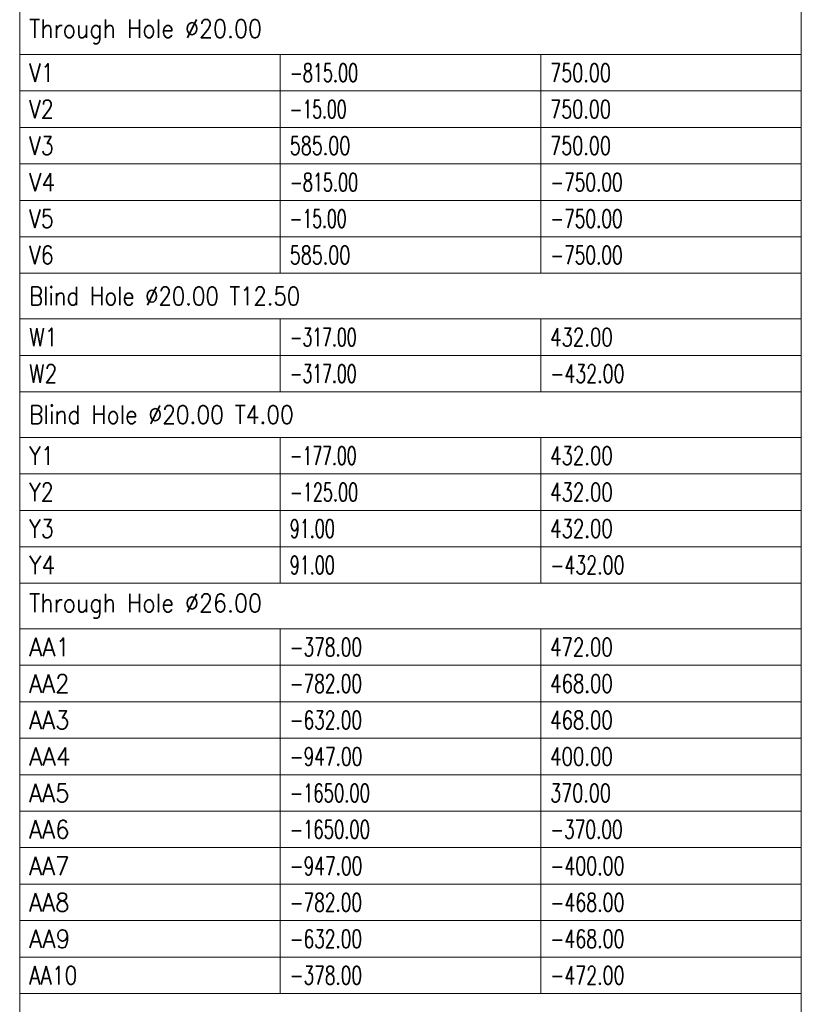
# Model space of a CAD drawing. Header units: millimetres. Extents: x -34 to 6620, y -230 to 4700.
# Tile 213 of 216: x 6296 to 6446, y 4196 to 4385. Entities that reach past the tile are written whole.
import ezdxf

# ---------------------------------------------------------------- set-up
doc = ezdxf.new("R2010")
doc.units = ezdxf.units.MM
doc.layers.add('1', color=7, linetype='Continuous', true_color=0xffffff)
doc.styles.add('latin_extended', font='simplex.shx')

# ---------------------------------------------------------------- blocks, each defined once
blk = doc.blocks.new('TabularNote5')
at = {"layer": '1', "color": 163, "linetype": 'Continuous', "lineweight": 18}
for p, q in [((6296.106456, 4387.212114), (6296.106456, 4378.462114)), ((6446.106456, 4387.212114), (6446.106456, 4378.462114)), ((6296.106456, 4378.462114), (6346.106456, 4378.462114)), ((6296.106456, 4378.462114), (6296.106456, 4371.462114)), ((6346.106456, 4378.462114), (6396.106456, 4378.462114)), ((6346.106456, 4378.462114), (6346.106456, 4371.462114)), ((6396.106456, 4378.462114), (6446.106456, 4378.462114)), ((6396.106456, 4378.462114), (6396.106456, 4371.462114)), ((6446.106456, 4378.462114), (6446.106456, 4371.462114)), ((6296.106456, 4371.462114), (6346.106456, 4371.462114)), ((6296.106456, 4371.462114), (6296.106456, 4364.462114)), ((6346.106456, 4371.462114), (6396.106456, 4371.462114)), ((6346.106456, 4371.462114), (6346.106456, 4364.462114)), ((6396.106456, 4371.462114), (6446.106456, 4371.462114)), ((6396.106456, 4371.462114), (6396.106456, 4364.462114)), ((6446.106456, 4371.462114), (6446.106456, 4364.462114)), ((6296.106456, 4364.462114), (6346.106456, 4364.462114)), ((6296.106456, 4364.462114), (6296.106456, 4357.462114)), ((6346.106456, 4364.462114), (6396.106456, 4364.462114)), ((6346.106456, 4364.462114), (6346.106456, 4357.462114)), ((6396.106456, 4364.462114), (6446.106456, 4364.462114)), ((6396.106456, 4364.462114), (6396.106456, 4357.462114)), ((6446.106456, 4364.462114), (6446.106456, 4357.462114)), ((6296.106456, 4357.462114), (6346.106456, 4357.462114)), ((6296.106456, 4357.462114), (6296.106456, 4350.462114)), ((6346.106456, 4357.462114), (6396.106456, 4357.462114)), ((6346.106456, 4357.462114), (6346.106456, 4350.462114)), ((6396.106456, 4357.462114), (6446.106456, 4357.462114)), ((6396.106456, 4357.462114), (6396.106456, 4350.462114)), ((6446.106456, 4357.462114), (6446.106456, 4350.462114)), ((6296.106456, 4350.462114), (6346.106456, 4350.462114)), ((6296.106456, 4350.462114), (6296.106456, 4343.462114)), ((6346.106456, 4350.462114), (6396.106456, 4350.462114)), ((6346.106456, 4350.462114), (6346.106456, 4343.462114)), ((6396.106456, 4350.462114), (6446.106456, 4350.462114)), ((6396.106456, 4350.462114), (6396.106456, 4343.462114)), ((6446.106456, 4350.462114), (6446.106456, 4343.462114)), ((6296.106456, 4343.462114), (6346.106456, 4343.462114)), ((6296.106456, 4343.462114), (6296.106456, 4336.462114)), ((6346.106456, 4343.462114), (6396.106456, 4343.462114)), ((6346.106456, 4343.462114), (6346.106456, 4336.462114)), ((6396.106456, 4343.462114), (6446.106456, 4343.462114)), ((6396.106456, 4343.462114), (6396.106456, 4336.462114)), ((6446.106456, 4343.462114), (6446.106456, 4336.462114)), ((6296.106456, 4336.462114), (6346.106456, 4336.462114)), ((6296.106456, 4336.462114), (6296.106456, 4327.712114)), ((6346.106456, 4336.462114), (6396.106456, 4336.462114)), ((6396.106456, 4336.462114), (6446.106456, 4336.462114)), ((6446.106456, 4336.462114), (6446.106456, 4327.712114)), ((6296.106456, 4327.712114), (6346.106456, 4327.712114)), ((6296.106456, 4327.712114), (6296.106456, 4320.712114)), ((6346.106456, 4327.712114), (6396.106456, 4327.712114)), ((6346.106456, 4327.712114), (6346.106456, 4320.712114)), ((6396.106456, 4327.712114), (6446.106456, 4327.712114)), ((6396.106456, 4327.712114), (6396.106456, 4320.712114)), ((6446.106456, 4327.712114), (6446.106456, 4320.712114)), ((6296.106456, 4320.712114), (6346.106456, 4320.712114)), ((6296.106456, 4320.712114), (6296.106456, 4313.712114)), ((6346.106456, 4320.712114), (6396.106456, 4320.712114)), ((6346.106456, 4320.712114), (6346.106456, 4313.712114)), ((6396.106456, 4320.712114), (6446.106456, 4320.712114)), ((6396.106456, 4320.712114), (6396.106456, 4313.712114)), ((6446.106456, 4320.712114), (6446.106456, 4313.712114)), ((6296.106456, 4313.712114), (6346.106456, 4313.712114)), ((6296.106456, 4313.712114), (6296.106456, 4304.962114)), ((6346.106456, 4313.712114), (6396.106456, 4313.712114)), ((6396.106456, 4313.712114), (6446.106456, 4313.712114)), ((6446.106456, 4313.712114), (6446.106456, 4304.962114)), ((6296.106456, 4304.962114), (6346.106456, 4304.962114)), ((6296.106456, 4304.962114), (6296.106456, 4297.962114)), ((6346.106456, 4304.962114), (6396.106456, 4304.962114)), ((6346.106456, 4304.962114), (6346.106456, 4297.962114)), ((6396.106456, 4304.962114), (6446.106456, 4304.962114)), ((6396.106456, 4304.962114), (6396.106456, 4297.962114)), ((6446.106456, 4304.962114), (6446.106456, 4297.962114)), ((6296.106456, 4297.962114), (6346.106456, 4297.962114)), ((6296.106456, 4297.962114), (6296.106456, 4290.962114)), ((6346.106456, 4297.962114), (6396.106456, 4297.962114)), ((6346.106456, 4297.962114), (6346.106456, 4290.962114)), ((6396.106456, 4297.962114), (6446.106456, 4297.962114)), ((6396.106456, 4297.962114), (6396.106456, 4290.962114)), ((6446.106456, 4297.962114), (6446.106456, 4290.962114)), ((6296.106456, 4290.962114), (6346.106456, 4290.962114)), ((6296.106456, 4290.962114), (6296.106456, 4283.962114)), ((6346.106456, 4290.962114), (6396.106456, 4290.962114)), ((6346.106456, 4290.962114), (6346.106456, 4283.962114)), ((6396.106456, 4290.962114), (6446.106456, 4290.962114)), ((6396.106456, 4290.962114), (6396.106456, 4283.962114)), ((6446.106456, 4290.962114), (6446.106456, 4283.962114)), ((6296.106456, 4283.962114), (6346.106456, 4283.962114)), ((6296.106456, 4283.962114), (6296.106456, 4276.962114)), ((6346.106456, 4283.962114), (6396.106456, 4283.962114)), ((6346.106456, 4283.962114), (6346.106456, 4276.962114)), ((6396.106456, 4283.962114), (6446.106456, 4283.962114)), ((6396.106456, 4283.962114), (6396.106456, 4276.962114)), ((6446.106456, 4283.962114), (6446.106456, 4276.962114)), ((6296.106456, 4276.962114), (6346.106456, 4276.962114)), ((6296.106456, 4276.962114), (6296.106456, 4268.212114)), ((6346.106456, 4276.962114), (6396.106456, 4276.962114)), ((6396.106456, 4276.962114), (6446.106456, 4276.962114)), ((6446.106456, 4276.962114), (6446.106456, 4268.212114)), ((6296.106456, 4268.212114), (6346.106456, 4268.212114)), ((6296.106456, 4268.212114), (6296.106456, 4261.212114)), ((6346.106456, 4268.212114), (6396.106456, 4268.212114)), ((6346.106456, 4268.212114), (6346.106456, 4261.212114)), ((6396.106456, 4268.212114), (6446.106456, 4268.212114)), ((6396.106456, 4268.212114), (6396.106456, 4261.212114)), ((6446.106456, 4268.212114), (6446.106456, 4261.212114)), ((6296.106456, 4261.212114), (6346.106456, 4261.212114)), ((6296.106456, 4261.212114), (6296.106456, 4254.212114)), ((6346.106456, 4261.212114), (6396.106456, 4261.212114)), ((6346.106456, 4261.212114), (6346.106456, 4254.212114)), ((6396.106456, 4261.212114), (6446.106456, 4261.212114)), ((6396.106456, 4261.212114), (6396.106456, 4254.212114)), ((6446.106456, 4261.212114), (6446.106456, 4254.212114)), ((6296.106456, 4254.212114), (6346.106456, 4254.212114)), ((6296.106456, 4254.212114), (6296.106456, 4247.212114)), ((6346.106456, 4254.212114), (6396.106456, 4254.212114)), ((6346.106456, 4254.212114), (6346.106456, 4247.212114)), ((6396.106456, 4254.212114), (6446.106456, 4254.212114)), ((6396.106456, 4254.212114), (6396.106456, 4247.212114)), ((6446.106456, 4254.212114), (6446.106456, 4247.212114)), ((6296.106456, 4247.212114), (6346.106456, 4247.212114)), ((6296.106456, 4247.212114), (6296.106456, 4240.212114)), ((6346.106456, 4247.212114), (6396.106456, 4247.212114)), ((6346.106456, 4247.212114), (6346.106456, 4240.212114)), ((6396.106456, 4247.212114), (6446.106456, 4247.212114)), ((6396.106456, 4247.212114), (6396.106456, 4240.212114)), ((6446.106456, 4247.212114), (6446.106456, 4240.212114)), ((6296.106456, 4240.212114), (6346.106456, 4240.212114)), ((6296.106456, 4240.212114), (6296.106456, 4233.212114)), ((6346.106456, 4240.212114), (6396.106456, 4240.212114)), ((6346.106456, 4240.212114), (6346.106456, 4233.212114)), ((6396.106456, 4240.212114), (6446.106456, 4240.212114)), ((6396.106456, 4240.212114), (6396.106456, 4233.212114)), ((6446.106456, 4240.212114), (6446.106456, 4233.212114)), ((6296.106456, 4233.212114), (6346.106456, 4233.212114)), ((6296.106456, 4233.212114), (6296.106456, 4226.212114)), ((6346.106456, 4233.212114), (6396.106456, 4233.212114)), ((6346.106456, 4233.212114), (6346.106456, 4226.212114)), ((6396.106456, 4233.212114), (6446.106456, 4233.212114)), ((6396.106456, 4233.212114), (6396.106456, 4226.212114)), ((6446.106456, 4233.212114), (6446.106456, 4226.212114)), ((6296.106456, 4226.212114), (6346.106456, 4226.212114)), ((6296.106456, 4226.212114), (6296.106456, 4219.212114)), ((6346.106456, 4226.212114), (6396.106456, 4226.212114)), ((6346.106456, 4226.212114), (6346.106456, 4219.212114)), ((6396.106456, 4226.212114), (6446.106456, 4226.212114)), ((6396.106456, 4226.212114), (6396.106456, 4219.212114)), ((6446.106456, 4226.212114), (6446.106456, 4219.212114)), ((6296.106456, 4219.212114), (6346.106456, 4219.212114)), ((6296.106456, 4219.212114), (6296.106456, 4212.212114)), ((6346.106456, 4219.212114), (6396.106456, 4219.212114)), ((6346.106456, 4219.212114), (6346.106456, 4212.212114)), ((6396.106456, 4219.212114), (6446.106456, 4219.212114)), ((6396.106456, 4219.212114), (6396.106456, 4212.212114)), ((6446.106456, 4219.212114), (6446.106456, 4212.212114)), ((6296.106456, 4212.212114), (6346.106456, 4212.212114)), ((6296.106456, 4212.212114), (6296.106456, 4205.212114)), ((6346.106456, 4212.212114), (6396.106456, 4212.212114)), ((6346.106456, 4212.212114), (6346.106456, 4205.212114)), ((6396.106456, 4212.212114), (6446.106456, 4212.212114)), ((6396.106456, 4212.212114), (6396.106456, 4205.212114)), ((6446.106456, 4212.212114), (6446.106456, 4205.212114)), ((6296.106456, 4205.212114), (6346.106456, 4205.212114)), ((6296.106456, 4205.212114), (6296.106456, 4198.212114)), ((6346.106456, 4205.212114), (6396.106456, 4205.212114)), ((6346.106456, 4205.212114), (6346.106456, 4198.212114)), ((6396.106456, 4205.212114), (6446.106456, 4205.212114)), ((6396.106456, 4205.212114), (6396.106456, 4198.212114)), ((6446.106456, 4205.212114), (6446.106456, 4198.212114)), ((6296.106456, 4198.212114), (6346.106456, 4198.212114)), ((6296.106456, 4198.212114), (6296.106456, 4189.462114)), ((6346.106456, 4198.212114), (6396.106456, 4198.212114)), ((6396.106456, 4198.212114), (6446.106456, 4198.212114)), ((6446.106456, 4198.212114), (6446.106456, 4189.462114))]:
    blk.add_line(p, q, dxfattribs=at)
at = {"layer": '1', "color": 2, "linetype": 'Continuous', "lineweight": 13, "char_height": 3.5, "attachment_point": 4, "line_spacing_factor": 0.963855, "style": 'latin_extended'}
for s, insert in [('\\W0.8944;Through Hole %%c20.00', (6297.923956, 4382.837114)), ('\\W0.8373;V1', (6297.923956, 4374.962114)), ('\\W0.6439;-815.00', (6347.923956, 4374.962114)), ('\\W0.7053;750.00', (6397.923956, 4374.962114)), ('\\W0.8250;V2', (6297.923956, 4367.962114)), ('\\W0.6272;-15.00', (6347.923956, 4367.962114)), ('\\W0.7053;750.00', (6397.923956, 4367.962114)), ('\\W0.8250;V3', (6297.923956, 4360.962114)), ('\\W0.7053;585.00', (6347.923956, 4360.962114)), ('\\W0.7053;750.00', (6397.923956, 4360.962114)), ('\\W0.8750;V4', (6297.923956, 4353.962114)), ('\\W0.6439;-815.00', (6347.923956, 4353.962114)), ('\\W0.6809;-750.00', (6397.923956, 4353.962114)), ('\\W0.8250;V5', (6297.923956, 4346.962114)), ('\\W0.6272;-15.00', (6347.923956, 4346.962114)), ('\\W0.6809;-750.00', (6397.923956, 4346.962114)), ('\\W0.8250;V6', (6297.923956, 4339.962114)), ('\\W0.7053;585.00', (6347.923956, 4339.962114)), ('\\W0.6809;-750.00', (6397.923956, 4339.962114)), ('\\W0.8538;Blind Hole %%c20.00 T12.50', (6297.923956, 4332.087114)), ('\\W0.8250;W1', (6297.923956, 4324.212114)), ('\\W0.6291;-317.00', (6347.923956, 4324.212114)), ('\\W0.7268;432.00', (6397.923956, 4324.212114)), ('\\W0.8163;W2', (6297.923956, 4317.212114)), ('\\W0.6291;-317.00', (6347.923956, 4317.212114)), ('\\W0.6982;-432.00', (6397.923956, 4317.212114)), ('\\W0.8769;Blind Hole %%c20.00 T4.00', (6297.923956, 4309.337114)), ('\\W0.8373;Y1', (6297.923956, 4301.462114)), ('\\W0.6291;-177.00', (6347.923956, 4301.462114)), ('\\W0.7268;432.00', (6397.923956, 4301.462114)), ('\\W0.8250;Y2', (6297.923956, 4294.462114)), ('\\W0.6439;-125.00', (6347.923956, 4294.462114)), ('\\W0.7268;432.00', (6397.923956, 4294.462114)), ('\\W0.8250;Y3', (6297.923956, 4287.462114)), ('\\W0.6412;91.00', (6347.923956, 4287.462114)), ('\\W0.7268;432.00', (6397.923956, 4287.462114)), ('\\W0.8750;Y4', (6297.923956, 4280.462114)), ('\\W0.6412;91.00', (6347.923956, 4280.462114)), ('\\W0.6982;-432.00', (6397.923956, 4280.462114)), ('\\W0.8944;Through Hole %%c26.00', (6297.923956, 4272.587114)), ('\\W0.9355;AA1', (6297.923956, 4264.712114)), ('\\W0.6809;-378.00', (6347.923956, 4264.712114)), ('\\W0.7268;472.00', (6397.923956, 4264.712114)), ('\\W0.9225;AA2', (6297.923956, 4257.712114)), ('\\W0.6809;-782.00', (6347.923956, 4257.712114)), ('\\W0.7268;468.00', (6397.923956, 4257.712114)), ('\\W0.9225;AA3', (6297.923956, 4250.712114)), ('\\W0.6809;-632.00', (6347.923956, 4250.712114)), ('\\W0.7268;468.00', (6397.923956, 4250.712114)), ('\\W0.9479;AA4', (6297.923956, 4243.712114)), ('\\W0.6834;-947.00', (6347.923956, 4243.712114)), ('\\W0.7268;400.00', (6397.923956, 4243.712114)), ('\\W0.9225;AA5', (6297.923956, 4236.712114)), ('\\W0.6584;-1650.00', (6347.923956, 4236.712114)), ('\\W0.7053;370.00', (6397.923956, 4236.712114)), ('\\W0.9225;AA6', (6297.923956, 4229.712114)), ('\\W0.6584;-1650.00', (6347.923956, 4229.712114)), ('\\W0.6809;-370.00', (6397.923956, 4229.712114)), ('\\W0.9225;AA7', (6297.923956, 4222.712114)), ('\\W0.6834;-947.00', (6347.923956, 4222.712114)), ('\\W0.6982;-400.00', (6397.923956, 4222.712114)), ('\\W0.9225;AA8', (6297.923956, 4215.712114)), ('\\W0.6809;-782.00', (6347.923956, 4215.712114)), ('\\W0.6982;-468.00', (6397.923956, 4215.712114)), ('\\W0.9402;AA9', (6297.923956, 4208.712114)), ('\\W0.6809;-632.00', (6347.923956, 4208.712114)), ('\\W0.6982;-468.00', (6397.923956, 4208.712114)), ('\\W0.8091;AA10', (6297.923956, 4201.712114)), ('\\W0.6809;-378.00', (6347.923956, 4201.712114)), ('\\W0.6982;-472.00', (6397.923956, 4201.712114))]:
    blk.add_mtext(s, dxfattribs=dict(at, insert=insert))
blk = doc.blocks.new('TabularNote7')
at = {"layer": '1', "color": 163, "linetype": 'Continuous', "lineweight": 18}
for p, q in [((6296.106456, 4387.212114), (6296.106456, 4378.462114)), ((6446.106456, 4387.212114), (6446.106456, 4378.462114)), ((6296.106456, 4378.462114), (6346.106456, 4378.462114)), ((6296.106456, 4378.462114), (6296.106456, 4371.462114)), ((6346.106456, 4378.462114), (6396.106456, 4378.462114)), ((6346.106456, 4378.462114), (6346.106456, 4371.462114)), ((6396.106456, 4378.462114), (6446.106456, 4378.462114)), ((6396.106456, 4378.462114), (6396.106456, 4371.462114)), ((6446.106456, 4378.462114), (6446.106456, 4371.462114)), ((6296.106456, 4371.462114), (6346.106456, 4371.462114)), ((6296.106456, 4371.462114), (6296.106456, 4364.462114)), ((6346.106456, 4371.462114), (6396.106456, 4371.462114)), ((6346.106456, 4371.462114), (6346.106456, 4364.462114)), ((6396.106456, 4371.462114), (6446.106456, 4371.462114)), ((6396.106456, 4371.462114), (6396.106456, 4364.462114)), ((6446.106456, 4371.462114), (6446.106456, 4364.462114)), ((6296.106456, 4364.462114), (6346.106456, 4364.462114)), ((6296.106456, 4364.462114), (6296.106456, 4357.462114)), ((6346.106456, 4364.462114), (6396.106456, 4364.462114)), ((6346.106456, 4364.462114), (6346.106456, 4357.462114)), ((6396.106456, 4364.462114), (6446.106456, 4364.462114)), ((6396.106456, 4364.462114), (6396.106456, 4357.462114)), ((6446.106456, 4364.462114), (6446.106456, 4357.462114)), ((6296.106456, 4357.462114), (6346.106456, 4357.462114)), ((6296.106456, 4357.462114), (6296.106456, 4350.462114)), ((6346.106456, 4357.462114), (6396.106456, 4357.462114)), ((6346.106456, 4357.462114), (6346.106456, 4350.462114)), ((6396.106456, 4357.462114), (6446.106456, 4357.462114)), ((6396.106456, 4357.462114), (6396.106456, 4350.462114)), ((6446.106456, 4357.462114), (6446.106456, 4350.462114)), ((6296.106456, 4350.462114), (6346.106456, 4350.462114)), ((6296.106456, 4350.462114), (6296.106456, 4343.462114)), ((6346.106456, 4350.462114), (6396.106456, 4350.462114)), ((6346.106456, 4350.462114), (6346.106456, 4343.462114)), ((6396.106456, 4350.462114), (6446.106456, 4350.462114)), ((6396.106456, 4350.462114), (6396.106456, 4343.462114)), ((6446.106456, 4350.462114), (6446.106456, 4343.462114)), ((6296.106456, 4343.462114), (6346.106456, 4343.462114)), ((6296.106456, 4343.462114), (6296.106456, 4336.462114)), ((6346.106456, 4343.462114), (6396.106456, 4343.462114)), ((6346.106456, 4343.462114), (6346.106456, 4336.462114)), ((6396.106456, 4343.462114), (6446.106456, 4343.462114)), ((6396.106456, 4343.462114), (6396.106456, 4336.462114)), ((6446.106456, 4343.462114), (6446.106456, 4336.462114)), ((6296.106456, 4336.462114), (6346.106456, 4336.462114)), ((6296.106456, 4336.462114), (6296.106456, 4327.712114)), ((6346.106456, 4336.462114), (6396.106456, 4336.462114)), ((6396.106456, 4336.462114), (6446.106456, 4336.462114)), ((6446.106456, 4336.462114), (6446.106456, 4327.712114)), ((6296.106456, 4327.712114), (6346.106456, 4327.712114)), ((6296.106456, 4327.712114), (6296.106456, 4320.712114)), ((6346.106456, 4327.712114), (6396.106456, 4327.712114)), ((6346.106456, 4327.712114), (6346.106456, 4320.712114)), ((6396.106456, 4327.712114), (6446.106456, 4327.712114)), ((6396.106456, 4327.712114), (6396.106456, 4320.712114)), ((6446.106456, 4327.712114), (6446.106456, 4320.712114)), ((6296.106456, 4320.712114), (6346.106456, 4320.712114)), ((6296.106456, 4320.712114), (6296.106456, 4313.712114)), ((6346.106456, 4320.712114), (6396.106456, 4320.712114)), ((6346.106456, 4320.712114), (6346.106456, 4313.712114)), ((6396.106456, 4320.712114), (6446.106456, 4320.712114)), ((6396.106456, 4320.712114), (6396.106456, 4313.712114)), ((6446.106456, 4320.712114), (6446.106456, 4313.712114)), ((6296.106456, 4313.712114), (6346.106456, 4313.712114)), ((6296.106456, 4313.712114), (6296.106456, 4304.962114)), ((6346.106456, 4313.712114), (6396.106456, 4313.712114)), ((6396.106456, 4313.712114), (6446.106456, 4313.712114)), ((6446.106456, 4313.712114), (6446.106456, 4304.962114)), ((6296.106456, 4304.962114), (6346.106456, 4304.962114)), ((6296.106456, 4304.962114), (6296.106456, 4297.962114)), ((6346.106456, 4304.962114), (6396.106456, 4304.962114)), ((6346.106456, 4304.962114), (6346.106456, 4297.962114)), ((6396.106456, 4304.962114), (6446.106456, 4304.962114)), ((6396.106456, 4304.962114), (6396.106456, 4297.962114)), ((6446.106456, 4304.962114), (6446.106456, 4297.962114)), ((6296.106456, 4297.962114), (6346.106456, 4297.962114)), ((6296.106456, 4297.962114), (6296.106456, 4290.962114)), ((6346.106456, 4297.962114), (6396.106456, 4297.962114)), ((6346.106456, 4297.962114), (6346.106456, 4290.962114)), ((6396.106456, 4297.962114), (6446.106456, 4297.962114)), ((6396.106456, 4297.962114), (6396.106456, 4290.962114)), ((6446.106456, 4297.962114), (6446.106456, 4290.962114)), ((6296.106456, 4290.962114), (6346.106456, 4290.962114)), ((6296.106456, 4290.962114), (6296.106456, 4283.962114)), ((6346.106456, 4290.962114), (6396.106456, 4290.962114)), ((6346.106456, 4290.962114), (6346.106456, 4283.962114)), ((6396.106456, 4290.962114), (6446.106456, 4290.962114)), ((6396.106456, 4290.962114), (6396.106456, 4283.962114)), ((6446.106456, 4290.962114), (6446.106456, 4283.962114)), ((6296.106456, 4283.962114), (6346.106456, 4283.962114)), ((6296.106456, 4283.962114), (6296.106456, 4276.962114)), ((6346.106456, 4283.962114), (6396.106456, 4283.962114)), ((6346.106456, 4283.962114), (6346.106456, 4276.962114)), ((6396.106456, 4283.962114), (6446.106456, 4283.962114)), ((6396.106456, 4283.962114), (6396.106456, 4276.962114)), ((6446.106456, 4283.962114), (6446.106456, 4276.962114)), ((6296.106456, 4276.962114), (6346.106456, 4276.962114)), ((6296.106456, 4276.962114), (6296.106456, 4268.212114)), ((6346.106456, 4276.962114), (6396.106456, 4276.962114)), ((6396.106456, 4276.962114), (6446.106456, 4276.962114)), ((6446.106456, 4276.962114), (6446.106456, 4268.212114)), ((6296.106456, 4268.212114), (6346.106456, 4268.212114)), ((6296.106456, 4268.212114), (6296.106456, 4261.212114)), ((6346.106456, 4268.212114), (6396.106456, 4268.212114)), ((6346.106456, 4268.212114), (6346.106456, 4261.212114)), ((6396.106456, 4268.212114), (6446.106456, 4268.212114)), ((6396.106456, 4268.212114), (6396.106456, 4261.212114)), ((6446.106456, 4268.212114), (6446.106456, 4261.212114)), ((6296.106456, 4261.212114), (6346.106456, 4261.212114)), ((6296.106456, 4261.212114), (6296.106456, 4254.212114)), ((6346.106456, 4261.212114), (6396.106456, 4261.212114)), ((6346.106456, 4261.212114), (6346.106456, 4254.212114)), ((6396.106456, 4261.212114), (6446.106456, 4261.212114)), ((6396.106456, 4261.212114), (6396.106456, 4254.212114)), ((6446.106456, 4261.212114), (6446.106456, 4254.212114)), ((6296.106456, 4254.212114), (6346.106456, 4254.212114)), ((6296.106456, 4254.212114), (6296.106456, 4247.212114)), ((6346.106456, 4254.212114), (6396.106456, 4254.212114)), ((6346.106456, 4254.212114), (6346.106456, 4247.212114)), ((6396.106456, 4254.212114), (6446.106456, 4254.212114)), ((6396.106456, 4254.212114), (6396.106456, 4247.212114)), ((6446.106456, 4254.212114), (6446.106456, 4247.212114)), ((6296.106456, 4247.212114), (6346.106456, 4247.212114)), ((6296.106456, 4247.212114), (6296.106456, 4240.212114)), ((6346.106456, 4247.212114), (6396.106456, 4247.212114)), ((6346.106456, 4247.212114), (6346.106456, 4240.212114)), ((6396.106456, 4247.212114), (6446.106456, 4247.212114)), ((6396.106456, 4247.212114), (6396.106456, 4240.212114)), ((6446.106456, 4247.212114), (6446.106456, 4240.212114)), ((6296.106456, 4240.212114), (6346.106456, 4240.212114)), ((6296.106456, 4240.212114), (6296.106456, 4233.212114)), ((6346.106456, 4240.212114), (6396.106456, 4240.212114)), ((6346.106456, 4240.212114), (6346.106456, 4233.212114)), ((6396.106456, 4240.212114), (6446.106456, 4240.212114)), ((6396.106456, 4240.212114), (6396.106456, 4233.212114)), ((6446.106456, 4240.212114), (6446.106456, 4233.212114)), ((6296.106456, 4233.212114), (6346.106456, 4233.212114)), ((6296.106456, 4233.212114), (6296.106456, 4226.212114)), ((6346.106456, 4233.212114), (6396.106456, 4233.212114)), ((6346.106456, 4233.212114), (6346.106456, 4226.212114)), ((6396.106456, 4233.212114), (6446.106456, 4233.212114)), ((6396.106456, 4233.212114), (6396.106456, 4226.212114)), ((6446.106456, 4233.212114), (6446.106456, 4226.212114)), ((6296.106456, 4226.212114), (6346.106456, 4226.212114)), ((6296.106456, 4226.212114), (6296.106456, 4219.212114)), ((6346.106456, 4226.212114), (6396.106456, 4226.212114)), ((6346.106456, 4226.212114), (6346.106456, 4219.212114)), ((6396.106456, 4226.212114), (6446.106456, 4226.212114)), ((6396.106456, 4226.212114), (6396.106456, 4219.212114)), ((6446.106456, 4226.212114), (6446.106456, 4219.212114)), ((6296.106456, 4219.212114), (6346.106456, 4219.212114)), ((6296.106456, 4219.212114), (6296.106456, 4212.212114)), ((6346.106456, 4219.212114), (6396.106456, 4219.212114)), ((6346.106456, 4219.212114), (6346.106456, 4212.212114)), ((6396.106456, 4219.212114), (6446.106456, 4219.212114)), ((6396.106456, 4219.212114), (6396.106456, 4212.212114)), ((6446.106456, 4219.212114), (6446.106456, 4212.212114)), ((6296.106456, 4212.212114), (6346.106456, 4212.212114)), ((6296.106456, 4212.212114), (6296.106456, 4205.212114)), ((6346.106456, 4212.212114), (6396.106456, 4212.212114)), ((6346.106456, 4212.212114), (6346.106456, 4205.212114)), ((6396.106456, 4212.212114), (6446.106456, 4212.212114)), ((6396.106456, 4212.212114), (6396.106456, 4205.212114)), ((6446.106456, 4212.212114), (6446.106456, 4205.212114)), ((6296.106456, 4205.212114), (6346.106456, 4205.212114)), ((6296.106456, 4205.212114), (6296.106456, 4198.212114)), ((6346.106456, 4205.212114), (6396.106456, 4205.212114)), ((6346.106456, 4205.212114), (6346.106456, 4198.212114)), ((6396.106456, 4205.212114), (6446.106456, 4205.212114)), ((6396.106456, 4205.212114), (6396.106456, 4198.212114)), ((6446.106456, 4205.212114), (6446.106456, 4198.212114)), ((6296.106456, 4198.212114), (6346.106456, 4198.212114)), ((6296.106456, 4198.212114), (6296.106456, 4189.462114)), ((6346.106456, 4198.212114), (6396.106456, 4198.212114)), ((6396.106456, 4198.212114), (6446.106456, 4198.212114)), ((6446.106456, 4198.212114), (6446.106456, 4189.462114))]:
    blk.add_line(p, q, dxfattribs=at)
at = {"layer": '1', "color": 2, "linetype": 'Continuous', "lineweight": 13, "char_height": 3.5, "attachment_point": 4, "line_spacing_factor": 0.963855, "style": 'latin_extended'}
for s, insert in [('\\W0.8944;Through Hole %%c20.00', (6297.923956, 4382.837114)), ('\\W0.8373;V1', (6297.923956, 4374.962114)), ('\\W0.6439;-815.00', (6347.923956, 4374.962114)), ('\\W0.7053;750.00', (6397.923956, 4374.962114)), ('\\W0.8250;V2', (6297.923956, 4367.962114)), ('\\W0.6272;-15.00', (6347.923956, 4367.962114)), ('\\W0.7053;750.00', (6397.923956, 4367.962114)), ('\\W0.8250;V3', (6297.923956, 4360.962114)), ('\\W0.7053;585.00', (6347.923956, 4360.962114)), ('\\W0.7053;750.00', (6397.923956, 4360.962114)), ('\\W0.8750;V4', (6297.923956, 4353.962114)), ('\\W0.6439;-815.00', (6347.923956, 4353.962114)), ('\\W0.6809;-750.00', (6397.923956, 4353.962114)), ('\\W0.8250;V5', (6297.923956, 4346.962114)), ('\\W0.6272;-15.00', (6347.923956, 4346.962114)), ('\\W0.6809;-750.00', (6397.923956, 4346.962114)), ('\\W0.8250;V6', (6297.923956, 4339.962114)), ('\\W0.7053;585.00', (6347.923956, 4339.962114)), ('\\W0.6809;-750.00', (6397.923956, 4339.962114)), ('\\W0.8538;Blind Hole %%c20.00 T12.50', (6297.923956, 4332.087114)), ('\\W0.8250;W1', (6297.923956, 4324.212114)), ('\\W0.6291;-317.00', (6347.923956, 4324.212114)), ('\\W0.7268;432.00', (6397.923956, 4324.212114)), ('\\W0.8163;W2', (6297.923956, 4317.212114)), ('\\W0.6291;-317.00', (6347.923956, 4317.212114)), ('\\W0.6982;-432.00', (6397.923956, 4317.212114)), ('\\W0.8769;Blind Hole %%c20.00 T4.00', (6297.923956, 4309.337114)), ('\\W0.8373;Y1', (6297.923956, 4301.462114)), ('\\W0.6291;-177.00', (6347.923956, 4301.462114)), ('\\W0.7268;432.00', (6397.923956, 4301.462114)), ('\\W0.8250;Y2', (6297.923956, 4294.462114)), ('\\W0.6439;-125.00', (6347.923956, 4294.462114)), ('\\W0.7268;432.00', (6397.923956, 4294.462114)), ('\\W0.8250;Y3', (6297.923956, 4287.462114)), ('\\W0.6412;91.00', (6347.923956, 4287.462114)), ('\\W0.7268;432.00', (6397.923956, 4287.462114)), ('\\W0.8750;Y4', (6297.923956, 4280.462114)), ('\\W0.6412;91.00', (6347.923956, 4280.462114)), ('\\W0.6982;-432.00', (6397.923956, 4280.462114)), ('\\W0.8944;Through Hole %%c26.00', (6297.923956, 4272.587114)), ('\\W0.9355;AA1', (6297.923956, 4264.712114)), ('\\W0.6809;-378.00', (6347.923956, 4264.712114)), ('\\W0.7268;472.00', (6397.923956, 4264.712114)), ('\\W0.9225;AA2', (6297.923956, 4257.712114)), ('\\W0.6809;-782.00', (6347.923956, 4257.712114)), ('\\W0.7268;468.00', (6397.923956, 4257.712114)), ('\\W0.9225;AA3', (6297.923956, 4250.712114)), ('\\W0.6809;-632.00', (6347.923956, 4250.712114)), ('\\W0.7268;468.00', (6397.923956, 4250.712114)), ('\\W0.9479;AA4', (6297.923956, 4243.712114)), ('\\W0.6834;-947.00', (6347.923956, 4243.712114)), ('\\W0.7268;400.00', (6397.923956, 4243.712114)), ('\\W0.9225;AA5', (6297.923956, 4236.712114)), ('\\W0.6584;-1650.00', (6347.923956, 4236.712114)), ('\\W0.7053;370.00', (6397.923956, 4236.712114)), ('\\W0.9225;AA6', (6297.923956, 4229.712114)), ('\\W0.6584;-1650.00', (6347.923956, 4229.712114)), ('\\W0.6809;-370.00', (6397.923956, 4229.712114)), ('\\W0.9225;AA7', (6297.923956, 4222.712114)), ('\\W0.6834;-947.00', (6347.923956, 4222.712114)), ('\\W0.6982;-400.00', (6397.923956, 4222.712114)), ('\\W0.9225;AA8', (6297.923956, 4215.712114)), ('\\W0.6809;-782.00', (6347.923956, 4215.712114)), ('\\W0.6982;-468.00', (6397.923956, 4215.712114)), ('\\W0.9402;AA9', (6297.923956, 4208.712114)), ('\\W0.6809;-632.00', (6347.923956, 4208.712114)), ('\\W0.6982;-468.00', (6397.923956, 4208.712114)), ('\\W0.8091;AA10', (6297.923956, 4201.712114)), ('\\W0.6809;-378.00', (6347.923956, 4201.712114)), ('\\W0.6982;-472.00', (6397.923956, 4201.712114))]:
    blk.add_mtext(s, dxfattribs=dict(at, insert=insert))

msp = doc.modelspace()

# ---------------------------------------------------------------- block references
at = {"layer": '1', "color": 163, "linetype": 'Continuous', "lineweight": 18}
for name in ['TabularNote5', 'TabularNote7']:
    msp.add_blockref(name, (0, 0), dxfattribs=at)

doc.saveas('drawing.dxf')
